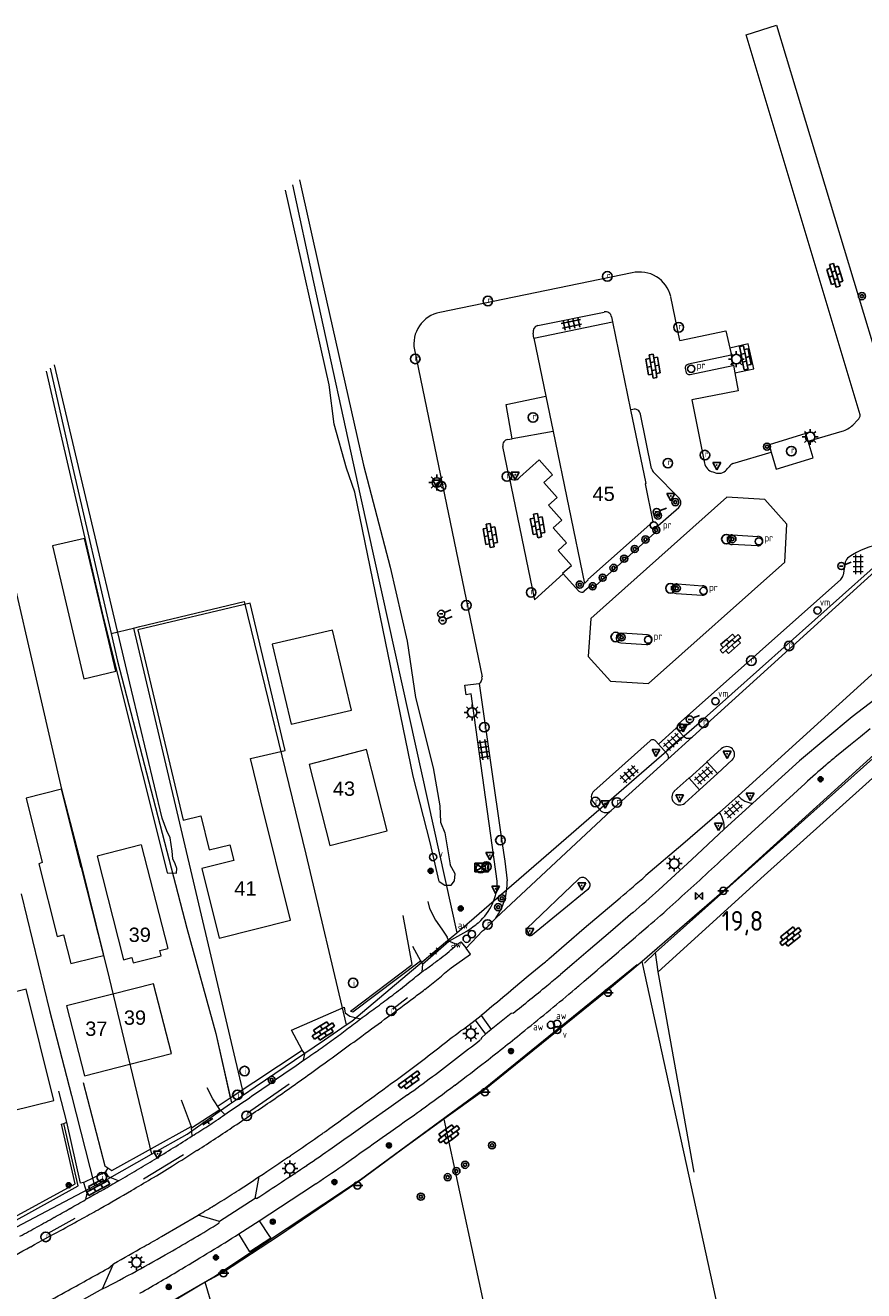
# Model space of a CAD drawing. Header units: metres. Extents: x 117922 to 130630, y 447724 to 454087.
# Tile 48 of 61: x 125544 to 125649, y 451335 to 451494. Entities that reach past the tile are written whole.
import ezdxf

# ---------------------------------------------------------------- set-up
doc = ezdxf.new("R2010")
doc.units = ezdxf.units.M
doc.layers.get('0').update_dxf_attribs({"color": 8})
for name, color, linetype, lineweight in [('B01', 8, 'Continuous', 0), ('B02', 8, 'Continuous', 0), ('B04', 8, 'Continuous', 0), ('G01', 8, 'Continuous', 0), ('G03', 8, 'Continuous', 0), ('T00', 8, 'Continuous', 0), ('V00', 8, 'Continuous', 0), ('W00', 8, 'Continuous', 0), ('Z02', 7, 'Continuous', 0)]:
    doc.layers.add(name, color=color, linetype=linetype, lineweight=lineweight)
for name, color, linetype in [('SYM-OV4', 8, 'Continuous'), ('SYM-OV5', 8, 'Continuous'), ('TOPOT14', 8, 'Continuous'), ('TOPOT20', 8, 'Continuous'), ('TOPOT21', 8, 'Continuous'), ('TOPOT23', 8, 'Continuous'), ('TOPOT26', 8, 'Continuous'), ('TOPOT28', 8, 'Continuous'), ('TOPOT30', 1, 'Continuous'), ('TOPOT31', 8, 'Continuous'), ('TOPOT35', 8, 'Continuous'), ('TOPOT36', 8, 'Continuous'), ('TOPOT52', 8, 'Continuous'), ('TOPOT63', 8, 'Continuous'), ('TOPOT79', 8, 'Continuous'), ('TOPOT85', 8, 'Continuous'), ('TOPOT94', 8, 'Continuous')]:
    doc.layers.add(name, color=color, linetype=linetype)
doc.styles.add('ISO', font='ISO')
doc.styles.add('Z02', font='arial.ttf', dxfattribs={"height": 1.8})

# ---------------------------------------------------------------- blocks, each defined once
blk = doc.blocks.new('tegels4')
at = {"color": 0, "linetype": 'ByBlock', "lineweight": -2}
for p, q in [((0.62, 0.94), (-0.62, 0.94)), ((0.62, 0.31), (-0.62, 0.31)), ((-0.31, -1.23), (-0.31, 1.25)), ((0.31, -1.23), (0.31, 1.25)), ((0.62, -0.31), (-0.62, -0.31)), ((0.62, -0.94), (-0.62, -0.94))]:
    blk.add_line(p, q, dxfattribs=at)
blk = doc.blocks.new('paal')
at = {"color": 0}
for radius in [0.45, 0.2]:
    blk.add_circle((0, 0), radius, dxfattribs=at)
blk = doc.blocks.new('lichtmast')
at = {"color": 0}
for p, q in [((-0.6, 0), (-1, 0)), ((-0.71, 0.71), (-0.42, 0.42)), ((0, 0.6), (0, 1)), ((0.42, 0.42), (0.71, 0.71)), ((0.6, 0), (1, 0)), ((-0.42, -0.42), (-0.71, -0.71)), ((0, -0.6), (0, -1)), ((0.42, -0.42), (0.71, -0.71))]:
    blk.add_line(p, q, dxfattribs=at)
blk.add_circle((0, 0), 0.6, dxfattribs=at)
blk = doc.blocks.new('schk')
at = {"color": 0}
for p, q in [((0.86, 0.56), (-0.86, 0.56)), ((-0.86, 0.56), (-0.86, -0.56)), ((0.86, -0.56), (0.86, 0.56)), ((-0.86, -0.56), (0.86, -0.56))]:
    blk.add_line(p, q, dxfattribs=at)
at = {"color": 0, "linetype": 'Continuous'}
for p, q in [((-0.86, 0.56), (0.86, -0.56)), ((-0.86, -0.56), (0.86, 0.56))]:
    blk.add_line(p, q, dxfattribs=at)
blk = doc.blocks.new('vlaggenmast')
at = {"color": 0}
blk.add_circle((0, 0), 0.45, dxfattribs=at)
at = {"color": 0, "style": 'ISO'}
blk.add_attdef('VLAGGENMAST', (0.7, 0), '', height=0.9, dxfattribs=at)
blk = doc.blocks.new('boom')
at = {"color": 0}
for radius in [0.315, 0.225, 0.135]:
    blk.add_circle((0, 0), radius, dxfattribs=at)
blk = doc.blocks.new('afsl-water')
at = {"color": 0}
blk.add_circle((0, 0), 0.45, dxfattribs=at)
at = {"color": 0, "style": 'ISO'}
blk.add_attdef('AFSL-WATER', (0.7, 0), '', height=0.9, dxfattribs=at)
blk = doc.blocks.new('verkeersbord')
at = {"color": 0}
for p, q in [((0.5, 0.32), (-0.5, 0.32)), ((-0.5, 0.32), (0, -0.6)), ((0, -0.6), (0.5, 0.32))]:
    blk.add_line(p, q, dxfattribs=at)
blk = doc.blocks.new('verklikker')
at = {"color": 0}
blk.add_circle((0, 0), 0.45, dxfattribs=at)
at = {"color": 0, "style": 'ISO'}
blk.add_attdef('VERKLIKKER', (0.7, 0), '', height=0.9, dxfattribs=at)
blk = doc.blocks.new('aanduidingsbord')
at = {"color": 0}
for p, q in [((-0.81, -0.33), (0, 0)), ((-1.45, -0.5), (-1.01, -0.5))]:
    blk.add_line(p, q, dxfattribs=at)
blk.add_circle((-1.23, -0.5), 0.45, dxfattribs=at)
blk = doc.blocks.new('afvalbak')
at = {"color": 0}
blk.add_circle((0, 0), 0.45, dxfattribs=at)
at = {"color": 0, "style": 'ISO'}
blk.add_attdef('AFVALBAK', (0.7, 0), '', height=0.9, dxfattribs=at)
blk = doc.blocks.new('klinkers4')
at = {"color": 0, "linetype": 'ByBlock', "lineweight": -2}
for p, q in [((0, 1.5), (-0.5, 1.5)), ((-0.5, 1.5), (-0.5, 0.5)), ((-0.5, 0.5), (-0.5, -0.5)), ((0, 0.5), (-0.5, 0.5)), ((0, 1.5), (0, 1)), ((0.5, 1), (0, 1)), ((0, 1), (0, 0.5)), ((0, 0.5), (0, 0)), ((0.5, 0), (0, 0)), ((0, 0), (0, -0.5)), ((0.5, 0), (0.5, 1)), ((0.5, -1), (0.5, 0)), ((-0.5, -0.5), (-0.5, -1.5)), ((0, -0.5), (-0.5, -0.5)), ((-0.5, -1.5), (0, -1.5)), ((0, -0.5), (0, -1)), ((0, -1), (0.5, -1)), ((0, -1), (0, -1.5))]:
    blk.add_line(p, q, dxfattribs=at)
blk = doc.blocks.new('klinkers6')
at = {"color": 0, "linetype": 'ByBlock', "lineweight": -2}
for p, q in [((-0.25, 1), (-0.75, 1)), ((-0.75, 1), (-0.75, 0)), ((-0.25, 0), (-0.75, 0)), ((-0.75, 0), (-0.75, -1)), ((0.25, 1.5), (-0.25, 1.5)), ((-0.25, 1.5), (-0.25, 0.5)), ((0.25, 0.5), (-0.25, 0.5)), ((-0.25, 0.5), (-0.25, -0.5)), ((0.25, 0.5), (0.25, 1.5)), ((0.75, 1), (0.25, 1)), ((0.25, -0.5), (0.25, 0.5)), ((0.75, 0), (0.75, 1)), ((-0.75, -1), (-0.25, -1)), ((-0.25, -0.5), (-0.25, 0)), ((0.25, -0.5), (-0.25, -0.5)), ((-0.25, -0.5), (-0.25, -1.5)), ((-0.25, -1.5), (0.25, -1.5)), ((0.75, 0), (0.25, 0)), ((0.25, 0), (0.25, -0.5)), ((0.25, -1.5), (0.25, -0.5)), ((0.25, -1), (0.75, -1)), ((0.75, -1), (0.75, 0))]:
    blk.add_line(p, q, dxfattribs=at)
blk = doc.blocks.new('klinkers2')
at = {"color": 0, "linetype": 'ByBlock', "lineweight": -2}
for p, q in [((-0.31, 0.5), (0, 0.5)), ((0, -0.75), (0, 0.75)), ((0, 0), (0.31, 0)), ((0, -0.5), (-0.31, -0.5))]:
    blk.add_line(p, q, dxfattribs=at)
blk = doc.blocks.new('grensmarkering')
at = {"color": 0}
blk.add_line((-0.67, 0), (0.67, 0), dxfattribs=at)
blk.add_circle((0, 0), 0.45, dxfattribs=at)
blk = doc.blocks.new('kolk')
at = {"color": 0}
blk.add_circle((0, 0), 0.6, dxfattribs=at)
at = {"color": 0, "linetype": 'Continuous', "style": 'ISO'}
blk.add_attdef('KOLK', (-0.04, -0.26), '', height=0.8, dxfattribs=at)
blk = doc.blocks.new('inspectieput')
at = {"color": 0}
blk.add_circle((0, 0), 0.6, dxfattribs=at)
at = {"color": 0, "linetype": 'Continuous', "style": 'ISO'}
blk.add_attdef('I', (0, -0.39), '', height=0.8, dxfattribs=at)
blk = doc.blocks.new('verkeersbord-pl')
at = {"color": 0, "linetype": 'Continuous'}
blk.add_circle((0, 0), 0.03, dxfattribs=at)
blk = doc.blocks.new('kilometerpaal')
at = {"color": 0}
for p, q in [((-0.44, 0.44), (0.44, -0.44)), ((-0.44, -0.44), (-0.44, 0.44)), ((0.44, 0.44), (-0.44, -0.44)), ((0.44, -0.44), (0.44, 0.44))]:
    blk.add_line(p, q, dxfattribs=at)
at = {"color": 0, "style": 'ISO'}
blk.add_attdef('KILOMETERPAAL', (0.59, 0.87), '', height=2.5, dxfattribs=at)

msp = doc.modelspace()

# ---------------------------------------------------------------- linework, layer by layer
at = {"layer": 'B01', "flags": 128}
for points in [[(125607.67, 451454.56), (125617.6, 451456.61)], [(125617.6, 451456.61), (125619.88, 451445.52)], [(125607.67, 451454.56), (125609.19, 451447.23)], [(125609.19, 451447.23), (125610.11, 451442.79)], [(125619.88, 451445.52), (125621.8, 451436.21), (125621.72, 451436.19), (125622.7, 451431.41), (125614.51, 451424.12), (125614.54, 451424.09)], [(125610.11, 451442.79), (125614.07, 451423.64), (125614.54, 451424.09)], [(125573.28, 451396.24), (125572.01, 451401.56), (125576.35, 451402.59), (125571.95, 451421.13), (125557.79, 451417.77), (125563.49, 451393.79), (125565.72, 451394.35)], [(125589.22, 451392.47), (125586.61, 451402.69), (125579.39, 451400.84), (125582, 451390.63), (125589.22, 451392.47)], [(125550.66, 451387.86), (125548.17, 451397.71), (125543.71, 451396.59), (125545.76, 451388.47), (125545.34, 451388.31), (125547.65, 451379.14), (125548.44, 451379.34), (125549.35, 451375.73), (125552.42, 451376.51)], [(125577.05, 451381.2), (125573.28, 451396.24)], [(125565.72, 451394.35), (125566.8, 451390.06), (125569.4, 451390.71), (125569.9, 451388.71), (125565.87, 451387.7), (125568.06, 451378.95), (125577.05, 451381.2)], [(125558.2, 451390.69), (125552.67, 451389.28), (125556.01, 451376.22), (125557.02, 451376.48), (125557.19, 451375.82), (125560.72, 451376.72), (125560.55, 451377.38), (125561.56, 451377.64)], [(125558.2, 451390.69), (125561.56, 451377.64)], [(125550.66, 451387.86), (125553.47, 451376.77)], [(125552.42, 451376.51), (125553.47, 451376.77)], [(125562.03, 451364.42), (125559.77, 451373.2), (125554.65, 451371.89)], [(125547.2, 451358.5), (125543.71, 451372.53), (125535.65, 451370.53), (125539.13, 451356.5), (125547.2, 451358.5)], [(125554.65, 451371.89), (125548.81, 451370.39), (125551.07, 451361.6), (125556.77, 451363.07)], [(125556.77, 451363.07), (125562.03, 451364.42)]]:
    msp.add_lwpolyline(points, dxfattribs=at)
at = {"layer": 'B02', "flags": 128}
for points in [[(125550.99, 451411.62), (125555.04, 451412.58), (125551.09, 451429.32), (125547.04, 451428.36), (125550.99, 451411.62)], [(125577.1, 451405.89), (125584.7, 451407.67), (125582.34, 451417.74), (125574.74, 451415.97), (125577.1, 451405.89)]]:
    msp.add_lwpolyline(points, dxfattribs=at)
at = {"layer": 'B04', "flags": 128}
for points in [[(125632.74, 451429.75), (125635.91, 451429.57)], [(125635.87, 451428.38), (125632.66, 451428.53)], [(125625.63, 451422.36), (125628.88, 451422.16)], [(125625.77, 451423.57), (125628.95, 451423.35)], [(125618.64, 451416.14), (125621.89, 451415.94)], [(125622, 451417.16), (125618.77, 451417.35)]]:
    msp.add_lwpolyline(points, dxfattribs=at)
at = {"layer": 'B04'}
for centre, radius, start, end in [((125632.66, 451429.14), 0.614, 82.7727, 270.3022), ((125635.95, 451428.98), 0.598, 262.2548, 94.5629), ((125625.66, 451422.97), 0.608, 79.741, 267.2864), ((125628.96, 451422.75), 0.596, 263.1436, 90.8765), ((125618.67, 451416.75), 0.608, 79.741, 267.2864), ((125621.99, 451416.55), 0.611, 260.4148, 89.1282)]:
    msp.add_arc(centre, radius, start, end, dxfattribs=at)
at = {"layer": 'G01', "flags": 128}
for points in [[(125577.28, 451473.85), (125579.93, 451461.6), (125585.84, 451434.57), (125592.83, 451403.01), (125597.97, 451379.62)], [(125546.75, 451450.76), (125549.59, 451438.15), (125554.42, 451417.33)], [(125537.5, 451443.77), (125538.6, 451439.14), (125548.17, 451397.71), (125550.67, 451388.18), (125553.42, 451376.96), (125554.17, 451373.9), (125559.51, 451351.7)], [(125681.79, 451430.61), (125674.14, 451423.46), (125668.79, 451418.59), (125655.06, 451406.15), (125632.02, 451385.24), (125621.34, 451376)], [(125557.26, 451418.01), (125558.06, 451418.21), (125571.21, 451421.38), (125578.96, 451389.52), (125584.04, 451368.01)], [(125554.42, 451417.33), (125557.26, 451418.01)], [(125557.26, 451418.01), (125559.27, 451409.47), (125571.11, 451359.21)], [(125554.42, 451417.33), (125555.23, 451413.85), (125563.98, 451380.2), (125567.63, 451366.93), (125569.58, 451358.17)], [(125543.11, 451384.51), (125546.68, 451369.84), (125549.43, 451359.11), (125552.35, 451347.72)], [(125621.34, 451376), (125616.99, 451372.35), (125601.21, 451359.62), (125596.35, 451356.11)], [(125644.71, 451268.72), (125631.83, 451328.03), (125621.34, 451376)], [(125596.35, 451356.11), (125591.16, 451352.36), (125585.51, 451348.19), (125575.66, 451341.48), (125568.48, 451336.77), (125566.27, 451335.59)], [(125596.35, 451356.11), (125618.08, 451255.4)], [(125566.27, 451335.59), (125559.85, 451331.72), (125553.07, 451327.79)], [(125572.49, 451313.77), (125570.43, 451321.53), (125566.27, 451335.59)]]:
    msp.add_lwpolyline(points, dxfattribs=at)
at = {"layer": 'G03', "flags": 128}
for points in [[(125597.97, 451379.62), (125609.88, 451389.91), (125629.13, 451406.6), (125650.08, 451425.27), (125664.34, 451438.23), (125663.85, 451440.73)], [(125584.04, 451368.01), (125584.74, 451368.49), (125596.58, 451378.42), (125597.97, 451379.62)], [(125571.11, 451359.21), (125572.6, 451360.22), (125581.32, 451366.14), (125584.04, 451368.01)], [(125569.58, 451358.17), (125571.11, 451359.21)], [(125559.51, 451351.7), (125564.02, 451354.24), (125569.35, 451358.01), (125569.58, 451358.17)], [(125552.35, 451347.72), (125553.98, 451348.58), (125559.51, 451351.7)], [(125541.76, 451342.14), (125552.35, 451347.72)]]:
    msp.add_lwpolyline(points, dxfattribs=at)
at = {"layer": 'T00', "flags": 128}
for points in [[(125665.64, 451415.19), (125623.01, 451377.15)], [(125584.57, 451369.75), (125592.36, 451375.63), (125591.23, 451381.79)], [(125563.98, 451380.2), (125567.63, 451366.93), (125569.44, 451358.8)], [(125623.01, 451377.15), (125621.62, 451375.79)], [(125623.37, 451374.71), (125623.01, 451377.15)], [(125553.63, 451328.33), (125567.38, 451336.27), (125585.87, 451348.54), (125601.56, 451360.09), (125620.7, 451375.63)], [(125627.88, 451349.45), (125624.36, 451369.14), (125623.37, 451374.71)], [(125589.93, 451370.03), (125591.76, 451371.47)], [(125571.6, 451356.94), (125576.85, 451360.56)], [(125541.7, 451342.96), (125550.27, 451347.73), (125548.49, 451355.6)], [(125558.5, 451348.59), (125563.56, 451351.67)], [(125546.5, 451341.78), (125549.91, 451343.64)]]:
    msp.add_lwpolyline(points, dxfattribs=at)
at = {"layer": 'V00', "flags": 128}
for points in [[(125634.45, 451492.75), (125638.27, 451493.97)], [(125648.8, 451444.89), (125634.45, 451492.75)], [(125638.27, 451493.97), (125651.68, 451449.62)], [(125620.08, 451462.76), (125595.84, 451457.78)], [(125626.08, 451454.24), (125624.93, 451459.77)], [(125608.2, 451456.13), (125616.55, 451457.84)], [(125617.49, 451457.22), (125617.6, 451456.61)], [(125607.67, 451454.56), (125607.6, 451455.17)], [(125626.08, 451454.24), (125631.89, 451455.47), (125632.4, 451453.27)], [(125592.64, 451453.08), (125601.16, 451411.88)], [(125633.03, 451450.17), (125635.42, 451450.67), (125634.71, 451453.81), (125632.4, 451453.27)], [(125632.4, 451453.27), (125632.6, 451452.42), (125632.56, 451452.42)], [(125632.56, 451452.42), (125627.18, 451451.26)], [(125627.39, 451449.97), (125632.76, 451451.12)], [(125632.56, 451452.42), (125632.76, 451451.12)], [(125632.76, 451451.12), (125632.86, 451451.14), (125633.03, 451450.17)], [(125626.75, 451450.71), (125626.83, 451450.37)], [(125633.03, 451450.17), (125633.43, 451447.9), (125627.58, 451446.77), (125629.2, 451438.8)], [(125604.98, 451441.87), (125604.2, 451446.19), (125609.19, 451447.23)], [(125620.16, 451445.55), (125619.88, 451445.52)], [(125622.53, 451438.1), (125621.12, 451444.95)], [(125647.87, 451443.6), (125648.5, 451444.27)], [(125604.39, 451441.79), (125604.98, 451441.87)], [(125610.11, 451442.79), (125604.98, 451441.87)], [(125642.26, 451441.58), (125641.98, 451442.52), (125637.32, 451441.09), (125637.59, 451440.18)], [(125638.23, 451438.04), (125642.9, 451439.46), (125642.26, 451441.58)], [(125642.26, 451441.58), (125646.53, 451442.82)], [(125604.56, 451437.23), (125603.77, 451440.9)], [(125632.78, 451438.76), (125637.59, 451440.18)], [(125637.59, 451440.18), (125638.23, 451438.04)], [(125611.4, 451424.84), (125611.31, 451424.95), (125612.43, 451425.9), (125610.75, 451427.78), (125611.81, 451428.76), (125610.13, 451430.64), (125611.23, 451431.62), (125609.53, 451433.5), (125610.64, 451434.48), (125608.95, 451436.35), (125610.04, 451437.33), (125608.35, 451439.22), (125605.91, 451437.04)], [(125632.1, 451438.11), (125632.29, 451438.33)], [(125604.56, 451437.23), (125607.77, 451421.57), (125611.4, 451424.84)], [(125626, 451434.37), (125622.84, 451437.57)], [(125630.24, 451437.68), (125630.71, 451437.55)], [(125622.15, 451411.03), (125639.3, 451426.3), (125639.58, 451431.11), (125636.79, 451434.23), (125632.01, 451434.49), (125614.85, 451419.23)], [(125623.03, 451430.66), (125625.94, 451433.22)], [(125615.08, 451422.99), (125623.32, 451430.34)], [(125623.32, 451430.34), (125623.03, 451430.66)], [(125627.69, 451404.31), (125652.44, 451426.78)], [(125646.93, 451426.3), (125646.65, 451424.69)], [(125613.35, 451422.67), (125611.4, 451424.84)], [(125646.36, 451424.12), (125625.88, 451405.89), (125625.73, 451405.47), (125625.64, 451405.4)], [(125664.35, 451424.95), (125633.45, 451396.89)], [(125668.88, 451424.17), (125663.77, 451419.41), (125658.68, 451415.13), (125647.81, 451406.82), (125641.18, 451401.29), (125635.29, 451395.93)], [(125615.08, 451422.99), (125614.8, 451423.29), (125614.04, 451422.65)], [(125614.85, 451419.23), (125614.54, 451414.44), (125617.34, 451411.31), (125622.15, 451411.03)], [(125666.85, 451413.91), (125636.69, 451386.82), (125623.37, 451374.71)], [(125603.09, 451386.12), (125599.78, 451409.71), (125599.18, 451409.61), (125599.01, 451410.81), (125600.81, 451411.02)], [(125600.81, 451411.02), (125603.65, 451391.11)], [(125625.64, 451405.4), (125623.41, 451403.38)], [(125625.64, 451405.4), (125626.55, 451404.41)], [(125650.08, 451405.3), (125648.83, 451404.3), (125647.59, 451403.3)], [(125622.35, 451403.81), (125615.26, 451397.48)], [(125623.41, 451403.38), (125623.06, 451403.77)], [(125624.47, 451402.16), (125623.41, 451403.38)], [(125624.55, 451401.46), (125627.69, 451404.31)], [(125647.59, 451403.3), (125646.7, 451402.59), (125645.82, 451401.88)], [(125629.48, 451401.14), (125631.31, 451402.81)], [(125617.44, 451395.01), (125624.55, 451401.46)], [(125627.25, 451399.11), (125629.47, 451401.13), (125629.48, 451401.14)], [(125630.85, 451399.7), (125629.48, 451401.14)], [(125632.68, 451401.39), (125630.85, 451399.7)], [(125625.39, 451397.45), (125627.24, 451399.12), (125627.25, 451399.11)], [(125627.25, 451399.11), (125628.56, 451397.62)], [(125630.85, 451399.7), (125628.56, 451397.62)], [(125641.86, 451398.42), (125631.18, 451388.65)], [(125628.56, 451397.62), (125626.72, 451395.96)], [(125633.45, 451396.89), (125631.08, 451394.76)], [(125615.19, 451396.05), (125616.04, 451395.08)], [(125635.29, 451395.93), (125631.69, 451392.67)], [(125602.89, 451381.47), (125617.44, 451395.01)], [(125631.08, 451394.76), (125626.45, 451390.78), (125621.81, 451386.83)], [(125631.69, 451392.67), (125627.58, 451388.84), (125623.44, 451385.03)], [(125603.65, 451391.11), (125604.03, 451388.63), (125604.31, 451386.14)], [(125606.81, 451380.15), (125613.33, 451386.39)], [(125614.38, 451386.33), (125614.57, 451386.1)], [(125614.51, 451385.08), (125607.53, 451379.36)], [(125618.55, 451383.99), (125614.05, 451380.14), (125609.56, 451376.28)], [(125594.32, 451383.57), (125594.55, 451382.69), (125595.3, 451381.22), (125596.08, 451380.06)], [(125620.15, 451382.15), (125617.33, 451379.74), (125614.52, 451377.33)], [(125596.08, 451380.06), (125596.75, 451379.07)], [(125596.96, 451378.57), (125599.23, 451379.82)], [(125601.24, 451379.84), (125599.18, 451377.69)], [(125592.4, 451377.94), (125593.41, 451376.09)], [(125593.65, 451375.66), (125596.96, 451378.57)], [(125596.96, 451378.57), (125596.75, 451379.07)], [(125597.99, 451378.12), (125596.96, 451378.57)], [(125597.28, 451375.19), (125599.7, 451376.91), (125599.18, 451377.69)], [(125597.99, 451378.12), (125598.5, 451378.48)], [(125598.5, 451378.48), (125599.18, 451377.69)], [(125584.87, 451369.66), (125593.41, 451376.09)], [(125593.41, 451376.09), (125593.65, 451375.66)], [(125609.56, 451376.28), (125609.51, 451376.24), (125609.45, 451376.2)], [(125614.52, 451377.33), (125612.78, 451375.84), (125611.03, 451374.36)], [(125593.65, 451375.66), (125593.57, 451374.68)], [(125608.84, 451375.68), (125606.98, 451374.13), (125605.12, 451372.58)], [(125605.12, 451372.58), (125604.45, 451372.02), (125603.78, 451371.46)], [(125578.52, 451364.81), (125578.5, 451364.84), (125577.15, 451367.34), (125583.79, 451370.23), (125583.92, 451369.53), (125584.51, 451369.09), (125585.83, 451368.78)], [(125584.57, 451369.75), (125584.87, 451369.66)], [(125598.43, 451367.25), (125598.82, 451367.47), (125600.28, 451368.6)], [(125600.28, 451368.6), (125601.06, 451369.17)], [(125600.28, 451368.6), (125601.62, 451366.83)], [(125601.06, 451369.17), (125602.32, 451367.44)], [(125605.07, 451369.48), (125604.85, 451369.46), (125602.32, 451367.44)], [(125601.62, 451366.83), (125601.12, 451366.4), (125600.95, 451366.14)], [(125602.32, 451367.44), (125601.62, 451366.83)], [(125569.44, 451358.8), (125578.52, 451364.81)], [(125578.66, 451363.55), (125578.82, 451364.34), (125578.52, 451364.81)], [(125550.92, 451360.74), (125553.65, 451350.25), (125554.01, 451350.01)], [(125568.14, 451357.34), (125567.26, 451358.69), (125566.53, 451360.06)], [(125548.85, 451355.73), (125547.86, 451359.66)], [(125563.25, 451358.57), (125564.51, 451355.19)], [(125567.91, 451357.79), (125569.44, 451358.8)], [(125591.76, 451359.19), (125589.4, 451357.52), (125587.04, 451355.85)], [(125564.57, 451355.03), (125568.14, 451357.34)], [(125568.14, 451357.34), (125568.75, 451356.7)], [(125541.3, 451343.26), (125549.91, 451347.97), (125548.16, 451355.48), (125548.49, 451355.6)], [(125548.49, 451355.6), (125548.85, 451355.73)], [(125550.57, 451348.07), (125548.85, 451355.73)], [(125554.54, 451349.66), (125564.51, 451355.19)], [(125564.51, 451355.19), (125564.57, 451355.03)], [(125564.63, 451354.02), (125564.57, 451355.03)], [(125550.95, 451348.13), (125553.71, 451349.51)], [(125554.01, 451350.01), (125553.71, 451349.51)], [(125555.38, 451348.36), (125554.1, 451348.84), (125553.71, 451349.51)], [(125554.01, 451350.01), (125554.54, 451349.66)], [(125550.95, 451348.13), (125550.57, 451348.07)], [(125550.95, 451348.13), (125551.36, 451346.79), (125551.21, 451345.99)], [(125572.57, 451346.15), (125573.07, 451348.89)], [(125552.34, 451346.63), (125551.77, 451346.31), (125551.21, 451345.99)], [(125572.57, 451346.15), (125568.07, 451343.25)], [(125572.75, 451346.12), (125572.57, 451346.15)], [(125560.76, 451341.34), (125563.08, 451342.68), (125565.4, 451344.03)], [(125568.07, 451343.25), (125565.4, 451344.03)], [(125568.05, 451343.05), (125568.07, 451343.25)], [(125573.08, 451343.33), (125574.4, 451341.35), (125574.55, 451341.12), (125571.92, 451339.41), (125570.54, 451341.68)], [(125570.54, 451341.68), (125573.08, 451343.33)], [(125553.36, 451334.73), (125554.75, 451337.9)], [(125554.33, 451337.51), (125554.75, 451337.9)], [(125553.36, 451334.73), (125545.28, 451330.23)]]:
    msp.add_lwpolyline(points, dxfattribs=at)
at = {"layer": 'V00'}
for centre, radius, start, end in [((125621.04, 451458.89), 3.99, 12.7943, 103.8984), ((125596.58, 451453.84), 4.01, 100.6221, 190.9419), ((125616.73, 451457.1), 0.767, 9.3872, 103.7971), ((125608.39, 451455.34), 0.809, 102.9818, 192.4848), ((125627.26, 451450.75), 0.518, 99.8309, 184.6922), ((125627.31, 451450.47), 0.498, 191.8511, 278.2061), ((125620.38, 451444.84), 0.749, 8.8871, 106.8009), ((125648.1, 451444.85), 0.7, 304.1586, 3.2308), ((125645.55, 451446.07), 3.39, 286.764, 313.2116), ((125604.53, 451441.03), 0.767, 100.3511, 190.3654), ((125630.56, 451439.02), 1.37, 189.0451, 256.5517), ((125633.79, 451437.11), 1.94, 121.3235, 140.7177), ((125605.27, 451437.41), 0.737, 194.2689, 329.7086), ((125623.68, 451438.42), 1.19, 195.4297, 225.4448), ((125630.99, 451438.84), 1.33, 257.6624, 326.2816), ((125625.43, 451433.82), 0.786, 310.1817, 44.2378), ((125653.42, 451417.84), 10.93, 99.8668, 123.6842), ((125647.94, 451426.08), 1.03, 124.3736, 167.8282), ((125645.74, 451424.8), 0.914, 312.5654, 353.007), ((125613.7, 451423.02), 0.497, 225.0629, 312.0896), ((125600.35, 451411.7), 0.824, 303.7631, 12.0825), ((125622.69, 451403.45), 0.492, 40.4453, 132.6036), ((125627.17, 451404.93), 0.808, 219.9849, 310.197), ((125624.17, 451401.77), 0.489, 320.3683, 53.2402), ((125631.99, 451402.09), 0.988, 314.4068, 133.501), ((125671.17, 451370.28), 40.51, 128.7498, 131.2369), ((125763.34, 451265.17), 180.31, 131.2442, 132.355), ((125615.93, 451396.73), 1, 131.5945, 222.8921), ((125626.08, 451396.72), 0.997, 133.6955, 309.6337), ((125635.45, 451398.52), 2.59, 219.0736, 266.441), ((125616.78, 451395.76), 1, 222.5149, 311.3653), ((125628.22, 451392.79), 3.47, 357.971, 34.4482), ((125206.63, 451846.34), 624.28, 312.10727, 312.84918), ((125596.29, 451386.07), 6.8, 310.8727, 0.3993), ((125596.89, 451385.85), 7.43, 323.8421, 2.2541), ((125613.82, 451385.86), 0.727, 40.2612, 133.1017), ((125614.09, 451385.62), 0.684, 308.7149, 44.6251), ((125368.14, 451675.99), 384.66, 310.6159, 311.2596), ((125515.8, 451504.18), 160.57, 310.532, 312.0936), ((125516.75, 451503.13), 161.71, 310.6458, 312.1239), ((125590.01, 451393.83), 16.78, 303.3487, 309.7419), ((125591.04, 451391.82), 15.73, 310.4072, 318.8589), ((125607.2, 451379.78), 0.538, 136.998, 307.7077), ((116000.88, 462578.66), 14763.74, 310.624362, 310.668283), ((125571.64, 451407.46), 39.43, 310.0335, 311.9239), ((125571.77, 451407.24), 39.18, 306.0005, 308.1971), ((125569.84, 451409.63), 42.25, 308.2469, 310.0093), ((125475.43, 451535.98), 208.55, 309.769, 309.9888), ((125515.78, 451468.67), 121.99, 308.4379, 309.612), ((125570.87, 451408.49), 40.72, 303.8823, 305.9955), ((125426.57, 451581.86), 268.06, 308.6392, 309.5563), ((125515.82, 451468.53), 121.87, 307.2917, 308.4663), ((125169.81, 451910.54), 694.41, 308.81537, 309.26665), ((125540.29, 451457.32), 109.03, 309.2824, 310.4538), ((125566.58, 451427.71), 72.03, 310.0196, 310.6488), ((119502.15, 459635.01), 10265.48, 306.345537, 306.390924), ((125516.5, 451467.54), 120.66, 306.1918, 307.3155), ((125566.33, 451407.06), 44.25, 306.3711, 308.6299), ((128757.54, 447611.52), 4907.48, 129.98927, 130.03074), ((125292.41, 451753.61), 497.92, 309.1165, 310.0661), ((125511.36, 451474.61), 129.41, 305.1351, 306.1824), ((125518.66, 451453.51), 108.13, 307.2631, 308.4077), ((125513.67, 451460.14), 116.43, 306.1796, 307.2416), ((125454.05, 451546.07), 222.77, 306.1121, 306.3302), ((125224.44, 451844.01), 605.95, 307.46367, 308.11181), ((125427.88, 451587.19), 283.33, 307.8185, 309.0919), ((124297.87, 453132.52), 2185.82, 305.90952, 306.08662), ((125511.26, 451463.65), 120.68, 305.0333, 306.1179), ((125327.36, 451715.19), 443.49, 307.1042, 308.0897), ((124995.79, 452199.86), 1019.39, 304.70603, 304.87487), ((125514.99, 451458.58), 114.39, 303.8219, 304.9649), ((125427.25, 451587.96), 284.33, 306.8485, 307.824), ((124794.17, 452487.87), 1370.95, 304.65414, 304.77962), ((125323.05, 451717.23), 438.24, 305.4584, 305.8757), ((125511.24, 451469.77), 134.45, 306.0339, 307.4592), ((124639.93, 452710.03), 1641.41, 304.56807, 304.67356), ((125484.8, 451490.22), 159.5, 304.3176, 305.4377), ((118268.83, 461415.8), 12437.94, 306.010121, 306.06073), ((125524.51, 451454.5), 116.65, 305.2076, 307.1179), ((125390.93, 451636.19), 344.7, 305.9948, 306.8723), ((125284.86, 451783.71), 514.62, 303.6405, 304.281), ((124002.43, 453636.97), 2766.4, 304.48507, 304.54761), ((115013.92, 466323.1), 18327.66, 305.22112, 305.255331), ((125572.32, 451386.41), 36.01, 305.1223, 306.0655), ((125354.1, 451679.43), 389.45, 302.8327, 303.659), ((125527.57, 451415.49), 71.78, 302.9405, 303.9728), ((125527.2, 451415.59), 72.07, 304.1691, 305.1988), ((122088.9, 456319.64), 6072.57, 305.11868, 305.173571), ((125452.2, 451527.84), 207.01, 302.1206, 302.8941), ((125536.64, 451401.19), 54.85, 300.6773, 301.8923), ((125535.02, 451404), 58.09, 301.7915, 302.9394), ((125331.71, 451712.91), 436.77, 304.1684, 304.8138), ((125568.29, 451372.73), 22.41, 304.7542, 305.9515), ((125445.67, 451537.91), 219.01, 301.4356, 302.1664), ((125479.62, 451484.44), 157.54, 301.5973, 302.9232), ((125490.68, 451482.51), 159.03, 303.7637, 305.167), ((125452.51, 451526.49), 205.7, 300.7359, 301.4682), ((125370.21, 451656.1), 368.15, 303.4386, 304.1762), ((125493.13, 451479.35), 157.61, 303.5509, 305.2503), ((125448.04, 451533.69), 214.17, 300.0775, 300.7806), ((125425.59, 451571.71), 260.19, 300.9609, 301.6631), ((125244.27, 451849.64), 601.19, 303.11935, 303.84115), ((125380.98, 451652.19), 350.33, 299.4937, 299.6742), ((125860.31, 450810.54), 618.24, 119.55221, 119.65464), ((125442.07, 451544.48), 228.36, 300.2132, 300.9295), ((125280.54, 451790.96), 530.1, 303.1617, 303.4934), ((125279.66, 451800.81), 543.49, 302.6761, 303.5768), ((125306.74, 451772.9), 491.96, 299.5345, 299.7983), ((125435.04, 451554.87), 239, 299.3919, 299.7011), ((125267.62, 451844.64), 575.54, 299.73239, 300.18373), ((125491.95, 451467.86), 143.98, 301.5946, 302.548), ((125505.7, 451446.36), 118.46, 302.535, 303.1672), ((125390.28, 451625.12), 322.2, 299.1606, 299.5632), ((125472.52, 451485.76), 162.28, 298.8629, 299.7537), ((125503.89, 451448.61), 121.32, 300.5262, 301.5547), ((125307.56, 451773.72), 492.27, 298.5643, 298.8524), ((125338.84, 451716.49), 427.05, 298.8817, 299.2141), ((124840.16, 452632.23), 1471.58, 298.75296, 298.87801), ((125464.79, 451509.62), 195.98, 300.7295, 301.796), ((125559.62, 451354.05), 11.57, 300.034, 300.6712), ((124317.25, 453589.88), 2562.69, 298.60832, 298.70315), ((125411.82, 451597.06), 295.94, 299.7309, 300.2172), ((125459.33, 451518.21), 206.15, 299.7995, 300.8129), ((125403.87, 451606.24), 312.69, 301.4376, 302.2101), ((124109.5, 453970.78), 2996.56, 298.52075, 298.60849), ((125016.76, 452287.79), 1091.66, 299.526, 299.75777), ((125400.12, 451612.09), 319.63, 300.7096, 301.465), ((125456.99, 451522.07), 210.66, 298.5266, 299.8309), ((125340.61, 451715.91), 434.59, 299.0565, 299.4582), ((125453.43, 451528.53), 218.04, 297.2766, 298.5365), ((125396.16, 451618.65), 327.3, 299.6463, 300.7184), ((125247.29, 451884.34), 627.14, 298.40832, 298.75758), ((125340.44, 451715.19), 434.04, 298.7202, 299.1223)]:
    msp.add_arc(centre, radius, start, end, dxfattribs=at)
at = {"layer": 'W00', "flags": 128}
for points in [[(125578.16, 451474.51), (125580.76, 451462.8), (125586.24, 451438.53), (125589.59, 451425.68), (125591.73, 451416.35), (125592.78, 451409.25), (125595.02, 451400.42), (125595.83, 451395.62), (125595.92, 451393.56), (125596.47, 451392.2), (125597.13, 451388.18)], [(125595.77, 451386.06), (125594.62, 451390.99), (125592.5, 451399.34), (125587.4, 451424.11), (125585.12, 451435.12), (125584.1, 451438.18), (125582.55, 451443.71), (125581.91, 451448.65), (125576.41, 451473.19)], [(125546.26, 451450.39), (125547.79, 451443.64), (125553.29, 451419.95), (125557.03, 451404.93), (125559.56, 451394.93), (125561.51, 451387.16), (125562.65, 451387.12), (125562.7, 451387.7), (125562.5, 451388.3), (125562.2, 451388.92), (125562.13, 451389.88), (125561.88, 451391.56), (125561.45, 451392.48), (125560.88, 451394.06), (125556.99, 451410.19), (125550.47, 451437.67), (125547.29, 451451.17)], [(125597.76, 451387.06), (125597.13, 451388.18)], [(125595.77, 451386.06), (125596.48, 451385.6), (125597.27, 451385.6), (125597.7, 451386.15), (125597.76, 451387.06)]]:
    msp.add_lwpolyline(points, dxfattribs=at)

# ---------------------------------------------------------------- block references
at = {"layer": 'SYM-OV4'}
for name, p, rotation in [('klinkers6', (125645.61, 451462.46), 16.41664708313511), ('klinkers6', (125622.71, 451451.02), 189.5931003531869), ('klinkers4', (125634.39, 451452.12), 10.88952064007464), ('klinkers6', (125608.16, 451430.92), 190.2528090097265), ('klinkers6', (125602.2, 451429.67), 189.5616139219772), ('klinkers6', (125632.47, 451416.03), 311.4959013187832), ('klinkers6', (125640.02, 451379.14), 308.1733396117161), ('klinkers2', (125595.21, 451377.15), 312.6780493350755), ('klinkers6', (125581.18, 451367.24), 302.5975740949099), ('klinkers4', (125592.12, 451360.94), 306.3543427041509), ('klinkers2', (125566.61, 451355.81), 302.8350385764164), ('klinkers6', (125596.98, 451354.23), 306.3543427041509), ('klinkers4', (125552.7, 451347.67), 118.5283230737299)]:
    msp.add_blockref(name, p, dxfattribs=dict(at, rotation=rotation))
at = {"layer": 'SYM-OV5'}
for p, rotation in [((125612.42, 451456.34), 281.9007506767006), ((125625.18, 451403.69), 131.8211578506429), ((125601.39, 451402.69), 188.3960475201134), ((125619.7, 451399.6), 311.9188579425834), ((125629.08, 451399.44), 131.8211578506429), ((125632.83, 451395.16), 131.8211578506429)]:
    msp.add_blockref('tegels4', p, dxfattribs=dict(at, rotation=rotation))
at = {"layer": 'SYM-OV5', "lineweight": 0}
msp.add_blockref('tegels4', (125648.56, 451426.05), dxfattribs=at)
at = {"layer": 'TOPOT14'}
msp.add_blockref('schk', (125601.12, 451387.84), dxfattribs=at)
at = {"layer": 'TOPOT20'}
for p in [(125624.4, 451433.14), (125597.25, 451420.3), (125597.42, 451419.47), (125628.57, 451407.01), (125627.44, 451406)]:
    msp.add_blockref('aanduidingsbord', p, dxfattribs=at)
at = {"layer": 'TOPOT20', "lineweight": 0}
msp.add_blockref('aanduidingsbord', (125647.66, 451426.33), dxfattribs=at)
at = {"layer": 'TOPOT21'}
for p in [(125633.2, 451451.91), (125642.51, 451442.09), (125595.47, 451436.35), (125599.91, 451407.38), (125625.39, 451388.33), (125599.76, 451366.91), (125576.96, 451349.93), (125557.63, 451338.09)]:
    msp.add_blockref('lichtmast', p, dxfattribs=at)
at = {"layer": 'TOPOT23'}
ref = msp.add_blockref('kolk', (125616.95, 451462.33), dxfattribs=at)
ref.add_attrib('KOLK', 'r', (125616.9, 451462.07), dxfattribs={"color": 0, "height": 0.8, "style": 'ISO'})
ref = msp.add_blockref('kolk', (125601.9, 451459.23), dxfattribs=at)
ref.add_attrib('KOLK', 'r', (125601.85, 451458.97), dxfattribs={"color": 0, "height": 0.8, "style": 'ISO'})
ref = msp.add_blockref('kolk', (125625.94, 451455.91), dxfattribs=at)
ref.add_attrib('KOLK', 'r', (125625.9, 451455.64), dxfattribs={"color": 0, "height": 0.8, "style": 'ISO'})
ref = msp.add_blockref('kolk', (125592.75, 451451.93), dxfattribs=at)
ref.add_attrib('KOLK', 'r', (125592.71, 451451.67), dxfattribs={"color": 0, "height": 0.8, "style": 'ISO'})
ref = msp.add_blockref('kolk', (125607.58, 451444.55), dxfattribs=at)
ref.add_attrib('KOLK', 'r', (125607.53, 451444.29), dxfattribs={"color": 0, "height": 0.8, "style": 'ISO'})
ref = msp.add_blockref('kolk', (125629.25, 451439.81), dxfattribs=at)
ref.add_attrib('KOLK', 'r', (125629.21, 451439.55), dxfattribs={"color": 0, "height": 0.8, "style": 'ISO'})
ref = msp.add_blockref('kolk', (125640.13, 451440.31), dxfattribs=at)
ref.add_attrib('KOLK', 'r', (125640.09, 451440.05), dxfattribs={"color": 0, "height": 0.8, "style": 'ISO'})
ref = msp.add_blockref('kolk', (125624.58, 451438.8), dxfattribs=at)
ref.add_attrib('KOLK', 'r', (125624.54, 451438.54), dxfattribs={"color": 0, "height": 0.8, "style": 'ISO'})
ref = msp.add_blockref('kolk', (125604.3, 451437.11), dxfattribs=at)
ref.add_attrib('KOLK', 'r', (125604.26, 451436.85), dxfattribs={"color": 0, "height": 0.8, "style": 'ISO'})
ref = msp.add_blockref('kolk', (125595.99, 451435.88), dxfattribs=at)
ref.add_attrib('KOLK', 'r', (125595.95, 451435.62), dxfattribs={"color": 0, "height": 0.8, "style": 'ISO'})
ref = msp.add_blockref('kolk', (125631.95, 451429.22), dxfattribs=at)
ref.add_attrib('KOLK', 'r', (125631.91, 451428.96), dxfattribs={"color": 0, "height": 0.8, "style": 'ISO'})
ref = msp.add_blockref('kolk', (125607.35, 451422.5), dxfattribs=at)
ref.add_attrib('KOLK', 'r', (125607.3, 451422.24), dxfattribs={"color": 0, "height": 0.8, "style": 'ISO'})
ref = msp.add_blockref('kolk', (125624.91, 451423.02), dxfattribs=at)
ref.add_attrib('KOLK', 'r', (125624.86, 451422.76), dxfattribs={"color": 0, "height": 0.8, "style": 'ISO'})
ref = msp.add_blockref('kolk', (125599.18, 451420.88), dxfattribs=at)
ref.add_attrib('KOLK', 'r', (125599.14, 451420.61), dxfattribs={"color": 0, "height": 0.8, "style": 'ISO'})
ref = msp.add_blockref('kolk', (125618.01, 451416.88), dxfattribs=at)
ref.add_attrib('KOLK', 'r', (125617.96, 451416.61), dxfattribs={"color": 0, "height": 0.8, "style": 'ISO'})
ref = msp.add_blockref('kolk', (125639.86, 451415.76), dxfattribs=at)
ref.add_attrib('KOLK', 'r', (125639.82, 451415.5), dxfattribs={"color": 0, "height": 0.8, "style": 'ISO'})
ref = msp.add_blockref('kolk', (125635.09, 451413.9), dxfattribs=at)
ref.add_attrib('KOLK', 'r', (125635.04, 451413.64), dxfattribs={"color": 0, "height": 0.8, "style": 'ISO'})
ref = msp.add_blockref('kolk', (125629.07, 451406.07), dxfattribs=at)
ref.add_attrib('KOLK', 'r', (125629.03, 451405.81), dxfattribs={"color": 0, "height": 0.8, "style": 'ISO'})
ref = msp.add_blockref('kolk', (125601.45, 451405.52), dxfattribs=at)
ref.add_attrib('KOLK', 'r', (125601.41, 451405.26), dxfattribs={"color": 0, "height": 0.8, "style": 'ISO'})
ref = msp.add_blockref('kolk', (125615.45, 451396.09), dxfattribs=at)
ref.add_attrib('KOLK', 'r', (125615.4, 451395.83), dxfattribs={"color": 0, "height": 0.8, "style": 'ISO'})
ref = msp.add_blockref('kolk', (125618.15, 451396.04), dxfattribs=at)
ref.add_attrib('KOLK', 'r', (125618.11, 451395.78), dxfattribs={"color": 0, "height": 0.8, "style": 'ISO'})
ref = msp.add_blockref('kolk', (125603.48, 451391.28), dxfattribs=at)
ref.add_attrib('KOLK', 'r', (125603.44, 451391.02), dxfattribs={"color": 0, "height": 0.8, "style": 'ISO'})
ref = msp.add_blockref('kolk', (125601.86, 451380.65), dxfattribs=at)
ref.add_attrib('KOLK', 'r', (125601.81, 451380.39), dxfattribs={"color": 0, "height": 0.8, "style": 'ISO'})
ref = msp.add_blockref('kolk', (125589.73, 451369.78), dxfattribs=at)
ref.add_attrib('KOLK', 'r', (125589.69, 451369.51), dxfattribs={"color": 0, "height": 0.8, "style": 'ISO'})
ref = msp.add_blockref('kolk', (125571.51, 451356.54), dxfattribs=at)
ref.add_attrib('KOLK', 'r', (125571.46, 451356.27), dxfattribs={"color": 0, "height": 0.8, "style": 'ISO'})
ref = msp.add_blockref('kolk', (125546.19, 451341.29), dxfattribs=at)
ref.add_attrib('KOLK', 'r', (125546.14, 451341.03), dxfattribs={"color": 0, "height": 0.8, "style": 'ISO'})
at = {"layer": 'TOPOT26'}
for p in [(125643.81, 451398.97), (125594.68, 451387.42), (125598.48, 451382.68), (125604.81, 451364.71), (125589.43, 451352.82), (125549.09, 451347.81), (125582.57, 451348.2), (125574.79, 451343.21), (125567.63, 451338.7), (125561.69, 451334.99)]:
    msp.add_blockref('boom', p, dxfattribs=at)
at = {"layer": 'TOPOT28'}
ref = msp.add_blockref('inspectieput', (125601, 451387.77), dxfattribs=at)
ref.add_attrib('I', 'i', (125601, 451387.38), dxfattribs={"color": 0, "height": 0.8, "style": 'ISO'})
ref = msp.add_blockref('inspectieput', (125601.72, 451387.96), dxfattribs=at)
ref.add_attrib('I', 'i', (125601.72, 451387.57), dxfattribs={"color": 0, "height": 0.8, "style": 'ISO'})
ref = msp.add_blockref('inspectieput', (125584.92, 451373.3), dxfattribs=at)
ref.add_attrib('I', 'i', (125584.92, 451372.91), dxfattribs={"color": 0, "height": 0.8, "style": 'ISO'})
ref = msp.add_blockref('inspectieput', (125571.24, 451362.19), dxfattribs=at)
ref.add_attrib('I', 'i', (125571.24, 451361.79), dxfattribs={"color": 0, "height": 0.8, "style": 'ISO'})
ref = msp.add_blockref('inspectieput', (125570.34, 451359.19), dxfattribs=at)
ref.add_attrib('I', 'i', (125570.34, 451358.8), dxfattribs={"color": 0, "height": 0.8, "style": 'ISO'})
ref = msp.add_blockref('inspectieput', (125553.25, 451348.81), dxfattribs=at)
ref.add_attrib('I', 'i', (125553.25, 451348.42), dxfattribs={"color": 0, "height": 0.8, "style": 'ISO'})
at = {"layer": 'TOPOT30'}
ref = msp.add_blockref('kilometerpaal', (125628.51, 451384.23), dxfattribs=at)
ref.add_attrib('KILOMETERPAAL', '19,8', (125631.35, 451379.86), dxfattribs={"color": 0, "height": 2.5, "style": 'ISO'})
at = {"layer": 'TOPOT31'}
ref = msp.add_blockref('verklikker', (125595, 451389.15), dxfattribs=at)
ref.add_attrib('VERKLIKKER', 'v', (125595.7, 451389.15), dxfattribs={"color": 0, "height": 0.9, "style": 'ISO'})
ref = msp.add_blockref('verklikker', (125610.64, 451367.36), dxfattribs=at)
ref.add_attrib('VERKLIKKER', 'v', (125611.32, 451366.38), dxfattribs={"color": 0, "height": 0.9, "style": 'ISO'})
at = {"layer": 'TOPOT35'}
ref = msp.add_blockref('afvalbak', (125627.52, 451450.68), dxfattribs=at)
ref.add_attrib('AFVALBAK', 'pr', (125628.22, 451450.68), dxfattribs={"color": 0, "height": 0.9, "style": 'ISO'})
ref = msp.add_blockref('afvalbak', (125622.8, 451430.96), dxfattribs=at)
ref.add_attrib('AFVALBAK', 'pr', (125623.96, 451430.57), dxfattribs={"color": 0, "height": 0.9, "style": 'ISO'})
ref = msp.add_blockref('afvalbak', (125636.04, 451428.93), dxfattribs=at)
ref.add_attrib('AFVALBAK', 'pr', (125636.74, 451428.93), dxfattribs={"color": 0, "height": 0.9, "style": 'ISO'})
ref = msp.add_blockref('afvalbak', (125629.07, 451422.7), dxfattribs=at)
ref.add_attrib('AFVALBAK', 'pr', (125629.77, 451422.7), dxfattribs={"color": 0, "height": 0.9, "style": 'ISO'})
ref = msp.add_blockref('afvalbak', (125622.08, 451416.54), dxfattribs=at)
ref.add_attrib('AFVALBAK', 'pr', (125622.78, 451416.54), dxfattribs={"color": 0, "height": 0.9, "style": 'ISO'})
at = {"layer": 'TOPOT36'}
for p in [(125631.56, 451384.9), (125617.02, 451372.06), (125601.52, 451359.53), (125585.46, 451347.77), (125568.59, 451336.71)]:
    msp.add_blockref('grensmarkering', p, dxfattribs=at)
at = {"layer": 'TOPOT52', "lineweight": 0}
msp.add_blockref('paal', (125649.03, 451459.84), dxfattribs=at)
at = {"layer": 'TOPOT52'}
for p in [(125637.07, 451440.87), (125625.52, 451433.88), (125623.32, 451432.19), (125623.12, 451430.37), (125621.76, 451429.18), (125632.71, 451429.22), (125619.07, 451426.76), (125620.4, 451427.98), (125617.73, 451425.59), (125613.48, 451423.49), (125616.36, 451424.36), (125615.1, 451423.28), (125625.7, 451423.03), (125618.74, 451416.84), (125603.66, 451383.95), (125603.2, 451382.84), (125574.66, 451361.08), (125602.42, 451352.83), (125599.03, 451350.38), (125596.83, 451348.81), (125597.93, 451349.58), (125593.45, 451346.36)]:
    msp.add_blockref('paal', p, dxfattribs=at)
at = {"layer": 'TOPOT63'}
for p in [(125630.74, 451438.56), (125605.35, 451437.33), (125624.95, 451434.66), (125626.5, 451405.52), (125623.08, 451402.41), (125632.04, 451402.17), (125634.95, 451396.88), (125616.67, 451395.92), (125626.06, 451396.69), (125630.95, 451393.11), (125602.13, 451389.39), (125613.73, 451385.59), (125602.88, 451385.17), (125607.17, 451379.85), (125560.28, 451351.77)]:
    msp.add_blockref('verkeersbord-pl', p, dxfattribs=at)
at = {"layer": 'TOPOT79'}
ref = msp.add_blockref('afsl-water', (125599.88, 451379.44), dxfattribs=at)
ref.add_attrib('AFSL-WATER', 'aw', (125598.12, 451380.13), dxfattribs={"color": 0, "height": 0.9, "style": 'ISO'})
ref = msp.add_blockref('afsl-water', (125599.22, 451378.86), dxfattribs=at)
ref.add_attrib('AFSL-WATER', 'aw', (125597.24, 451377.72), dxfattribs={"color": 0, "height": 0.9, "style": 'ISO'})
ref = msp.add_blockref('afsl-water', (125609.84, 451368.01), dxfattribs=at)
ref.add_attrib('AFSL-WATER', 'aw', (125607.59, 451367.32), dxfattribs={"color": 0, "height": 0.9, "style": 'ISO'})
ref = msp.add_blockref('afsl-water', (125610.62, 451368.16), dxfattribs=at)
ref.add_attrib('AFSL-WATER', 'aw', (125610.51, 451368.73), dxfattribs={"color": 0, "height": 0.9, "style": 'ISO'})
at = {"layer": 'TOPOT85'}
for p in [(125630.74, 451438.56), (125595.47, 451436.35), (125605.35, 451437.33), (125624.95, 451434.66), (125626.5, 451405.52), (125623.08, 451402.41), (125632.04, 451402.17), (125626.06, 451396.69), (125634.95, 451396.88), (125616.67, 451395.92), (125630.95, 451393.11), (125602.13, 451389.39), (125613.73, 451385.59), (125602.88, 451385.17), (125607.17, 451379.85), (125560.28, 451351.77)]:
    msp.add_blockref('verkeersbord', p, dxfattribs=at)
at = {"layer": 'TOPOT94'}
ref = msp.add_blockref('vlaggenmast', (125643.42, 451420.23), dxfattribs=at)
ref.add_attrib('VLAGGENMAST', 'vm', (125643.72, 451420.84), dxfattribs={"color": 0, "height": 0.9, "style": 'ISO'})
ref = msp.add_blockref('vlaggenmast', (125630.57, 451408.79), dxfattribs=at)
ref.add_attrib('VLAGGENMAST', 'vm', (125630.9, 451409.34), dxfattribs={"color": 0, "height": 0.9, "style": 'ISO'})

# ---------------------------------------------------------------- texts
at = {"layer": 'Z02', "linetype": 'Continuous', "insert": (125615.09, 451433.99), "char_height": 1.8, "attachment_point": 7, "rotation": 0.3438, "line_spacing_factor": 0.8, "style": 'Z02'}
msp.add_mtext('{\\C256;45}', dxfattribs=at)
at = {"layer": 'Z02', "linetype": 'Continuous', "char_height": 1.8, "attachment_point": 7, "line_spacing_factor": 0.8, "style": 'Z02'}
for s, insert in [('{\\C256;43}', (125582.37, 451396.85)), ('{\\C256;41}', (125569.95, 451384.31)), ('{\\C256;39}', (125556.64, 451378.44)), ('{\\C256;39}', (125556.04, 451368)), ('{\\C256;37}', (125551.17, 451366.6))]:
    msp.add_mtext(s, dxfattribs=dict(at, insert=insert))

doc.saveas('drawing.dxf')
